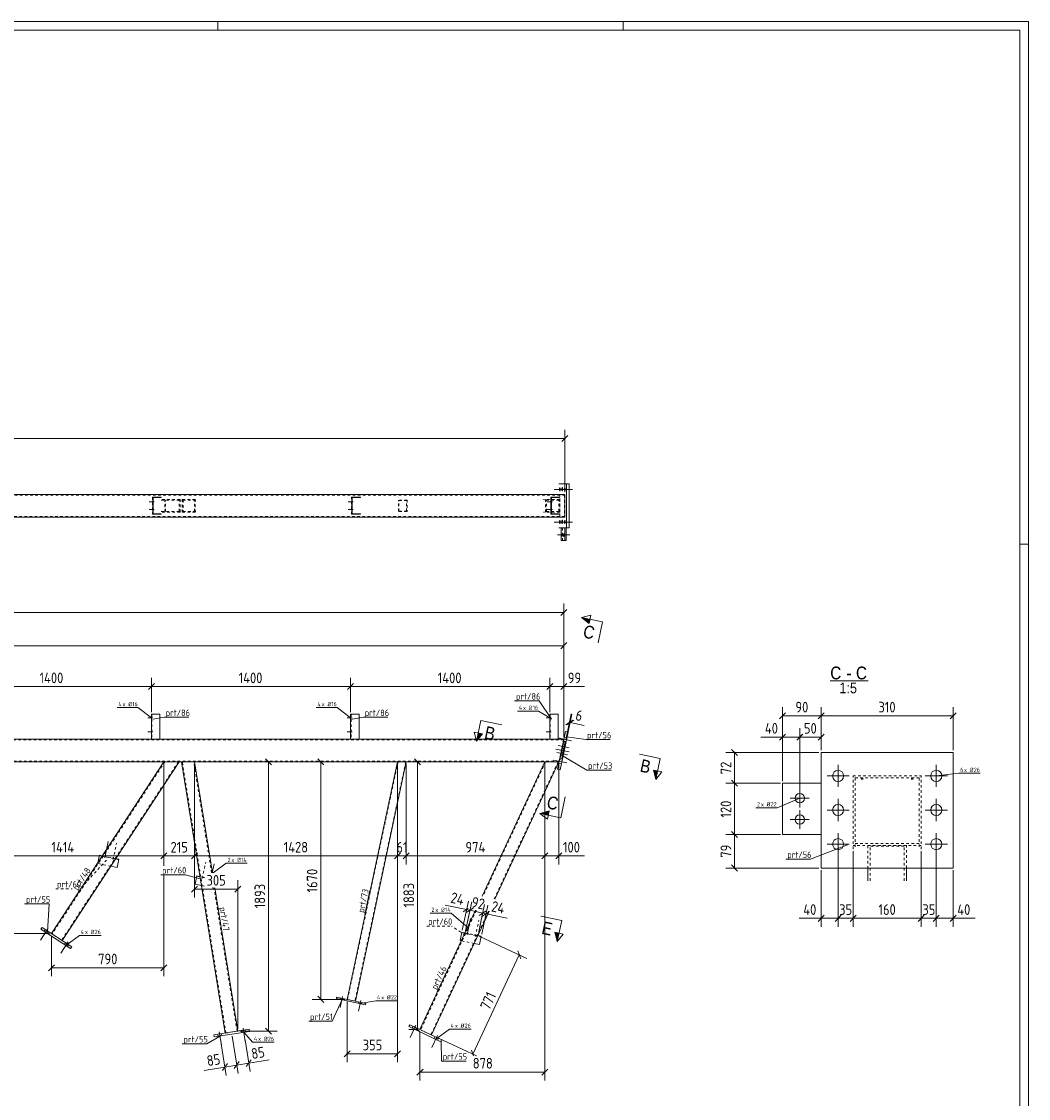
# Model space of a CAD drawing. Header units: millimetres. Extents: x 1 to 1188, y 1 to 840.
# Tile 6 of 6: x 716 to 1188, y 335 to 840. Entities that reach past the tile are written whole.
import ezdxf

# ---------------------------------------------------------------- set-up
doc = ezdxf.new("R2010")
doc.units = ezdxf.units.MM
doc.header["$LTSCALE"] = 0.6
doc.linetypes.add('XKITLINE00', pattern=[0])
doc.linetypes.add('XKITLINE02', pattern=[4, 2, -2])
for name, color, linetype, lineweight in [('Bolt', 7, 'Continuous', 0), ('BoltMark', 3, 'Continuous', 0), ('DrawingSheet', 5, 'Continuous', 0), ('OtherObjectType', 1, 'Continuous', 0), ('Part', 2, 'Continuous', 0), ('PartMark', 3, 'Continuous', 0), ('Section', 6, 'Continuous', 0), ('Z-DIMENSIONS', 1, 'Continuous', 0)]:
    doc.layers.add(name, color=color, linetype=linetype, lineweight=lineweight)
doc.styles.add('ARIAL', font='ARIAL.TTF')
doc.styles.add('ISOCPEUR', font='ISOCPEUR.TTF')

msp = doc.modelspace()

# ---------------------------------------------------------------- hatches: boundary and pattern name
at = {"layer": 'Section'}
for points in [[(982.03, 557.88), (978.53, 560.67), (982.44, 559.83)], [(932.05, 506.14), (929.26, 502.65), (930.09, 506.56)], [(1014.12, 488.7), (1013.29, 484.79), (1012.16, 489.11)], [(962.92, 468.01), (959.01, 468.84), (963.34, 469.97)], [(967.98, 412.68), (967.14, 408.77), (966.02, 413.1)]]:
    msp.add_hatch(color=6, dxfattribs=at).paths.add_polyline_path(points, flags=17)

# ---------------------------------------------------------------- linework, layer by layer
at = {"layer": 'Bolt', "color": 3, "linetype": 'XKITLINE00', "lineweight": 0}
for p, q in [((968.17, 621.21), (968.13, 620.87)), ((968.32, 621.57), (968.17, 621.21)), ((968.35, 621.55), (968.32, 621.57)), ((968.47, 621.21), (968.35, 621.55)), ((968.5, 620.87), (968.47, 621.21)), ((969.33, 621.21), (969.29, 620.87)), ((969.48, 621.57), (969.33, 621.21)), ((969.51, 621.55), (969.48, 621.57)), ((969.63, 621.21), (969.51, 621.55)), ((969.66, 620.87), (969.63, 621.21)), ((970.49, 621.21), (970.45, 620.87)), ((970.64, 621.57), (970.49, 621.21)), ((970.67, 621.55), (970.64, 621.57)), ((970.79, 621.21), (970.67, 621.55)), ((970.82, 620.87), (970.79, 621.21)), ((971.9, 620.7), (965.71, 620.7)), ((973.06, 620.7), (966.87, 620.7)), ((974.22, 620.7), (968.03, 620.7)), ((968.13, 620.87), (968.13, 620.53)), ((968.13, 620.53), (968.17, 620.18)), ((968.17, 620.18), (968.28, 619.85)), ((968.28, 619.85), (968.32, 619.83)), ((968.32, 619.83), (968.47, 620.18)), ((968.47, 620.18), (968.5, 620.53)), ((968.5, 620.53), (968.5, 620.87)), ((969.29, 620.87), (969.29, 620.53)), ((969.29, 620.53), (969.33, 620.18)), ((969.33, 620.18), (969.44, 619.85)), ((969.44, 619.85), (969.48, 619.83)), ((969.48, 619.83), (969.63, 620.18)), ((969.63, 620.18), (969.66, 620.53)), ((969.66, 620.53), (969.66, 620.87)), ((970.45, 620.87), (970.45, 620.53)), ((970.45, 620.53), (970.49, 620.18)), ((970.49, 620.18), (970.6, 619.85)), ((970.6, 619.85), (970.64, 619.83)), ((970.64, 619.83), (970.79, 620.18)), ((970.79, 620.18), (970.82, 620.53)), ((970.82, 620.53), (970.82, 620.87)), ((778.11, 614.86), (775.75, 614.86)), ((778.11, 611.2), (775.75, 611.2)), ((778.18, 614.86), (775.81, 614.86)), ((778.18, 611.2), (775.81, 611.2)), ((777.61, 614.33), (777.41, 614.33)), ((777.62, 615.4), (777.42, 615.4)), ((777.62, 611.73), (777.42, 611.73)), ((777.67, 614.33), (777.47, 614.33)), ((777.69, 615.4), (777.49, 615.4)), ((777.69, 611.73), (777.49, 611.73)), ((871.44, 614.86), (869.08, 614.86)), ((871.44, 611.2), (869.08, 611.2)), ((871.51, 614.86), (869.14, 614.86)), ((871.51, 611.2), (869.14, 611.2)), ((870.94, 614.33), (870.74, 614.33)), ((870.95, 615.4), (870.75, 615.4)), ((870.95, 611.73), (870.75, 611.73)), ((871, 614.33), (870.8, 614.33)), ((871.01, 615.4), (870.81, 615.4)), ((871.01, 611.73), (870.81, 611.73)), ((964.77, 614.86), (962.4, 614.86)), ((964.77, 611.2), (962.4, 611.2)), ((964.84, 614.86), (962.47, 614.86)), ((964.84, 611.2), (962.47, 611.2)), ((964.27, 614.33), (964.07, 614.33)), ((964.28, 615.4), (964.08, 615.4)), ((964.28, 611.73), (964.08, 611.73)), ((964.33, 614.33), (964.13, 614.33)), ((964.34, 615.4), (964.14, 615.4)), ((964.34, 611.73), (964.14, 611.73)), ((777.61, 610.66), (777.41, 610.66)), ((777.67, 610.66), (777.47, 610.66)), ((870.94, 610.66), (870.74, 610.66)), ((871, 610.66), (870.8, 610.66)), ((964.27, 610.66), (964.07, 610.66)), ((964.33, 610.66), (964.13, 610.66)), ((968.17, 605.88), (968.13, 605.53)), ((968.32, 606.23), (968.17, 605.88)), ((968.35, 606.22), (968.32, 606.23)), ((968.47, 605.88), (968.35, 606.22)), ((968.5, 605.53), (968.47, 605.88)), ((969.33, 605.88), (969.29, 605.53)), ((969.48, 606.23), (969.33, 605.88)), ((969.51, 606.22), (969.48, 606.23)), ((969.63, 605.88), (969.51, 606.22)), ((969.66, 605.53), (969.63, 605.88)), ((970.49, 605.88), (970.45, 605.53)), ((970.64, 606.23), (970.49, 605.88)), ((970.67, 606.22), (970.64, 606.23)), ((970.79, 605.88), (970.67, 606.22)), ((970.82, 605.53), (970.79, 605.88)), ((971.9, 605.37), (965.71, 605.37)), ((973.06, 605.37), (966.87, 605.37)), ((974.22, 605.37), (968.03, 605.37)), ((968.13, 605.53), (968.13, 605.2)), ((968.13, 605.2), (968.17, 604.85)), ((968.17, 604.85), (968.28, 604.52)), ((968.28, 604.52), (968.32, 604.5)), ((968.32, 604.5), (968.47, 604.85)), ((968.47, 604.85), (968.5, 605.2)), ((968.5, 605.2), (968.5, 605.53)), ((969.29, 605.53), (969.29, 605.2)), ((969.29, 605.2), (969.33, 604.85)), ((969.33, 604.85), (969.44, 604.52)), ((969.44, 604.52), (969.48, 604.5)), ((969.48, 604.5), (969.63, 604.85)), ((969.63, 604.85), (969.66, 605.2)), ((969.66, 605.2), (969.66, 605.53)), ((970.45, 605.53), (970.45, 605.2)), ((970.45, 605.2), (970.49, 604.85)), ((970.49, 604.85), (970.6, 604.52)), ((970.6, 604.52), (970.64, 604.5)), ((970.64, 604.5), (970.79, 604.85)), ((970.79, 604.85), (970.82, 605.2)), ((970.82, 605.2), (970.82, 605.53)), ((972.33, 599.37), (967.28, 599.37)), ((973.05, 599.37), (968.01, 599.37)), ((969.3, 599.74), (969.27, 599.4)), ((969.27, 599.4), (969.29, 599.05)), ((969.29, 599.05), (969.36, 598.7)), ((969.43, 600.1), (969.3, 599.74)), ((969.36, 598.7), (969.43, 598.63)), ((969.5, 600.03), (969.43, 600.1)), ((969.43, 598.63), (969.57, 598.99)), ((969.58, 599.68), (969.5, 600.03)), ((969.57, 598.99), (969.59, 599.33)), ((969.59, 599.33), (969.58, 599.68)), ((970.02, 599.74), (970, 599.4)), ((970, 599.4), (970.01, 599.05)), ((970.01, 599.05), (970.09, 598.7)), ((970.16, 600.1), (970.02, 599.74)), ((970.09, 598.7), (970.16, 598.63)), ((970.23, 600.03), (970.16, 600.1)), ((970.16, 598.63), (970.29, 598.99)), ((970.3, 599.68), (970.23, 600.03)), ((970.29, 598.99), (970.32, 599.33)), ((970.32, 599.33), (970.3, 599.68)), ((777.59, 513.68), (775.23, 513.68)), ((777.59, 513.68), (775.23, 513.68)), ((777.09, 514.22), (776.89, 514.22)), ((777.09, 514.22), (776.89, 514.22)), ((777.09, 513.15), (776.89, 513.15)), ((777.09, 513.15), (776.89, 513.15)), ((870.93, 513.68), (868.56, 513.68)), ((870.93, 513.68), (868.56, 513.68)), ((870.43, 514.22), (870.23, 514.22)), ((870.43, 514.22), (870.23, 514.22)), ((870.43, 513.15), (870.23, 513.15)), ((870.43, 513.15), (870.23, 513.15)), ((964.26, 513.68), (961.9, 513.68)), ((964.26, 513.68), (961.9, 513.68)), ((963.76, 514.22), (963.56, 514.22)), ((963.76, 514.22), (963.56, 514.22)), ((963.76, 513.15), (963.56, 513.15)), ((963.76, 513.15), (963.56, 513.15)), ((777.59, 507.02), (775.23, 507.02)), ((777.59, 507.02), (775.23, 507.02)), ((777.09, 507.55), (776.89, 507.55)), ((777.09, 507.55), (776.89, 507.55)), ((777.09, 506.48), (776.89, 506.48)), ((777.09, 506.48), (776.89, 506.48)), ((870.93, 507.02), (868.56, 507.02)), ((870.93, 507.02), (868.56, 507.02)), ((870.43, 507.55), (870.23, 507.55)), ((870.43, 507.55), (870.23, 507.55)), ((870.43, 506.48), (870.23, 506.48)), ((870.43, 506.48), (870.23, 506.48)), ((964.26, 507.02), (961.9, 507.02)), ((964.26, 507.02), (961.9, 507.02)), ((963.76, 507.55), (963.56, 507.55)), ((963.76, 507.55), (963.56, 507.55)), ((963.76, 506.48), (963.56, 506.48)), ((963.76, 506.48), (963.56, 506.48)), ((973.75, 502.91), (967.55, 504.22)), ((973.75, 502.91), (967.55, 504.22)), ((972.62, 499.58), (967.56, 500.66)), ((970.52, 500.78), (969.87, 500.92)), ((971.29, 502.54), (969.98, 502.82)), ((971.29, 502.54), (969.98, 502.82)), ((971.65, 504.24), (970.34, 504.52)), ((971.65, 504.24), (970.34, 504.52)), ((972.64, 497.69), (966.44, 499.01)), ((972.64, 497.69), (966.44, 499.01)), ((971.92, 496.32), (966.87, 497.4)), ((970.18, 497.33), (968.87, 497.6)), ((970.18, 497.33), (968.87, 497.6)), ((969.52, 496.08), (968.87, 496.22)), ((969.83, 497.52), (969.18, 497.66)), ((970.54, 499.02), (969.23, 499.3)), ((970.54, 499.02), (969.23, 499.3)), ((970.22, 499.35), (969.56, 499.48)), ((971.53, 492.47), (965.34, 493.79)), ((971.53, 492.47), (965.34, 493.79)), ((969.07, 492.11), (967.76, 492.39)), ((969.07, 492.11), (967.76, 492.39)), ((969.43, 493.81), (968.12, 494.08)), ((969.43, 493.81), (968.12, 494.08)), ((1098.77, 481.2), (1098.77, 491.6)), ((1144.77, 481.2), (1144.77, 491.6)), ((1103.97, 486.4), (1093.57, 486.4)), ((1149.97, 486.4), (1139.57, 486.4)), ((1080.77, 471.55), (1080.77, 480.35)), ((1076.37, 475.95), (1085.17, 475.95)), ((1098.77, 465.2), (1098.77, 475.6)), ((1144.77, 465.2), (1144.77, 475.6)), ((1080.77, 461.55), (1080.77, 470.35)), ((1103.97, 470.4), (1093.57, 470.4)), ((1149.97, 470.4), (1139.57, 470.4)), ((1076.37, 465.95), (1085.17, 465.95)), ((1098.77, 449.2), (1098.77, 459.6)), ((1144.77, 449.2), (1144.77, 459.6)), ((755, 448.03), (756.63, 455.69)), ((1103.97, 454.4), (1093.57, 454.4)), ((1149.97, 454.4), (1139.57, 454.4)), ((754.65, 448.62), (754.69, 448.81)), ((755.56, 448.42), (755.6, 448.62)), ((805.35, 440.97), (806.24, 445.15)), ((924.83, 411.93), (926.46, 419.6)), ((728.39, 414.78), (724.92, 409.48)), ((728.39, 414.78), (724.92, 409.48)), ((727.11, 414.42), (726.57, 413.59)), ((727.11, 414.42), (726.57, 413.59)), ((728.56, 413.47), (728.02, 412.64)), ((728.56, 413.47), (728.02, 412.64)), ((924.47, 412.52), (924.52, 412.72)), ((925.39, 412.33), (925.43, 412.52)), ((737.87, 408.58), (734.4, 403.28)), ((737.87, 408.58), (734.4, 403.28)), ((736.6, 408.22), (736.05, 407.38)), ((736.6, 408.22), (736.05, 407.38)), ((738.05, 407.27), (737.5, 406.43)), ((738.05, 407.27), (737.5, 406.43)), ((866.48, 382.97), (865.4, 377.91)), ((866.48, 382.97), (865.4, 377.91)), ((865.59, 382.3), (865.45, 381.65)), ((865.59, 382.3), (865.45, 381.65)), ((867.02, 382), (866.88, 381.35)), ((867.02, 382), (866.88, 381.35)), ((874.96, 381.16), (873.88, 376.11)), ((874.96, 381.16), (873.88, 376.11)), ((874.07, 380.5), (873.93, 379.85)), ((874.07, 380.5), (873.93, 379.85)), ((875.5, 380.2), (875.36, 379.54)), ((875.5, 380.2), (875.36, 379.54)), ((900.77, 369.55), (898.09, 363.81)), ((900.77, 369.55), (898.09, 363.81)), ((899.56, 369.01), (899.14, 368.1)), ((899.56, 369.01), (899.14, 368.1)), ((807.95, 365.29), (808.11, 364.3)), ((807.95, 365.29), (808.11, 364.3)), ((808.65, 366.41), (809.66, 360.16)), ((808.65, 366.41), (809.66, 360.16)), ((809.67, 365.57), (809.82, 364.58)), ((809.67, 365.57), (809.82, 364.58)), ((819.14, 367.09), (819.3, 366.1)), ((819.14, 367.09), (819.3, 366.1)), ((819.84, 368.22), (820.85, 361.96)), ((819.84, 368.22), (820.85, 361.96)), ((820.85, 367.37), (821.01, 366.38)), ((820.85, 367.37), (821.01, 366.38)), ((901.13, 368.27), (900.71, 367.37)), ((901.13, 368.27), (900.71, 367.37)), ((911.04, 364.76), (908.36, 359.02)), ((911.04, 364.76), (908.36, 359.02)), ((909.83, 364.22), (909.41, 363.31)), ((909.83, 364.22), (909.41, 363.31)), ((911.4, 363.49), (910.98, 362.58)), ((911.4, 363.49), (910.98, 362.58))]:
    msp.add_line(p, q, dxfattribs=at)
at = {"layer": 'Bolt', "color": 3, "linetype": 'XKITLINE02', "lineweight": 0}
for p, q in [((758.92, 447.2), (760.54, 454.86)), ((758.56, 447.79), (758.6, 447.98)), ((759.48, 447.59), (759.52, 447.79)), ((800.69, 438.32), (802.32, 445.98)), ((800.34, 438.9), (800.38, 439.1)), ((801.25, 438.71), (801.3, 438.91)), ((928.74, 411.1), (930.37, 418.77)), ((928.39, 411.69), (928.43, 411.88)), ((929.3, 411.49), (929.34, 411.69))]:
    msp.add_line(p, q, dxfattribs=at)
at = {"layer": 'Bolt', "color": 3, "linetype": 'XKITLINE00', "lineweight": 0}
for centre, radius in [((1098.77, 486.4), 2.6), ((1144.77, 486.4), 2.6), ((1080.77, 475.95), 2.2), ((1098.77, 470.4), 2.6), ((1144.77, 470.4), 2.6), ((1080.77, 465.95), 2.2), ((1098.77, 454.4), 2.6), ((1144.77, 454.4), 2.6)]:
    msp.add_circle(centre, radius, dxfattribs=at)
at = {"layer": 'BoltMark', "color": 4, "linetype": 'XKITLINE00', "lineweight": 0}
for p, q in [((760.77, 518.45), (770.56, 518.45)), ((776.93, 513.68), (770.56, 518.45)), ((854.11, 518.45), (863.9, 518.45)), ((870.26, 513.68), (863.9, 518.45)), ((948.49, 516.77), (958.28, 516.77)), ((963.6, 513.68), (958.28, 516.77)), ((1144.77, 486.4), (1155.39, 487.65)), ((1155.39, 487.65), (1165.35, 487.65)), ((1080.77, 475.95), (1070.14, 471.5)), ((1060.18, 471.5), (1070.14, 471.5)), ((805.87, 440.97), (811.96, 445.42)), ((811.96, 445.42), (821.75, 445.42)), ((907.56, 422.07), (917.35, 422.07)), ((925.4, 415.15), (917.35, 422.07)), ((736.78, 406.91), (743.14, 411.67)), ((743.14, 411.67), (753.27, 411.67)), ((874.64, 379.7), (882.01, 381)), ((882.01, 381), (892.14, 381)), ((820.16, 366.24), (824.33, 361.55)), ((910.2, 362.94), (916.56, 367.71)), ((916.56, 367.71), (926.69, 367.71)), ((824.33, 361.55), (834.46, 361.55))]:
    msp.add_line(p, q, dxfattribs=at)
at = {"layer": 'DrawingSheet', "color": 2, "linetype": 'XKITLINE00', "lineweight": 0}
for p, q in [((1188, 840), (1, 840)), ((808, 836), (808, 840)), ((998, 836), (998, 840)), ((1188, 1), (1188, 840)), ((1188, 595), (1184, 595))]:
    msp.add_line(p, q, dxfattribs=at)
at = {"layer": 'DrawingSheet', "color": 3, "linetype": 'XKITLINE00', "lineweight": 0}
for p, q in [((1184, 836), (5, 836)), ((1184, 5), (1184, 836))]:
    msp.add_line(p, q, dxfattribs=at)
at = {"layer": 'OtherObjectType', "color": 6, "linetype": 'XKITLINE00', "lineweight": 0}
msp.add_line((1095.1, 530.89), (1112.92, 530.89), dxfattribs=at)
at = {"layer": 'Part', "color": 2, "linetype": 'XKITLINE00', "lineweight": 0}
for p, q in [((972.74, 623.36), (967.83, 623.36)), ((971.44, 602.7), (971.44, 623.36)), ((972.74, 623.36), (972.74, 602.7)), ((970.64, 618.36), (189.75, 618.36)), ((777.38, 617.03), (781.5, 617.03)), ((777.5, 609.03), (777.5, 617.03)), ((781.5, 616.83), (777.7, 616.83)), ((777.7, 609.23), (777.7, 616.83)), ((781.5, 616.83), (781.5, 617.03)), ((870.71, 617.03), (874.83, 617.03)), ((870.83, 609.03), (870.83, 617.03)), ((874.83, 616.83), (871.03, 616.83)), ((871.03, 616.83), (871.03, 609.23)), ((874.83, 617.03), (874.83, 616.83)), ((964.04, 617.03), (968.15, 617.03)), ((964.15, 609.03), (964.15, 617.03)), ((968.15, 616.83), (964.35, 616.83)), ((964.35, 616.83), (964.35, 609.23)), ((968.15, 617.03), (968.15, 616.83)), ((970.64, 607.7), (970.64, 618.36)), ((189.75, 607.7), (970.64, 607.7)), ((781.5, 609.03), (777.38, 609.03)), ((781.5, 609.23), (777.7, 609.23)), ((781.5, 609.03), (781.5, 609.23)), ((874.83, 609.03), (870.71, 609.03)), ((874.83, 609.23), (871.03, 609.23)), ((874.83, 609.03), (874.83, 609.23)), ((968.15, 609.03), (964.04, 609.03)), ((968.15, 609.23), (964.35, 609.23)), ((968.15, 609.03), (968.15, 609.23)), ((972.74, 602.7), (967.83, 602.7)), ((968.92, 602.7), (968.92, 596.7)), ((970.67, 596.7), (970.67, 602.7)), ((971.32, 596.7), (971.32, 602.7)), ((968.92, 596.7), (971.32, 596.7)), ((776.89, 515.35), (776.89, 503.69)), ((780.89, 515.35), (776.89, 515.35)), ((780.89, 503.69), (780.89, 515.35)), ((870.23, 515.35), (870.23, 503.69)), ((874.23, 515.35), (870.23, 515.35)), ((874.23, 503.69), (874.23, 515.35)), ((963.56, 515.35), (963.56, 503.69)), ((967.56, 515.35), (963.56, 515.35)), ((967.56, 503.69), (967.56, 515.35)), ((970.92, 507.25), (967.17, 489.59)), ((968.47, 489.31), (972.23, 506.98)), ((972.23, 506.98), (970.92, 507.25)), ((189.2, 503.69), (970.17, 503.69)), ((970.2, 502.48), (968.54, 494.66)), ((969.19, 494.52), (970.85, 502.35)), ((970.85, 502.35), (970.2, 502.48)), ((1090.76, 443.22), (1090.76, 497.4)), ((1090.76, 497.4), (1152.76, 497.4)), ((1152.76, 497.4), (1152.76, 443.22)), ((967.9, 493.02), (189.2, 493.02)), ((782.76, 493.02), (730.07, 412.49)), ((735.09, 409.2), (789.93, 493.02)), ((790.98, 493.02), (811.44, 365.85)), ((805.43, 440.97), (797.06, 493.02)), ((892.26, 493.02), (868.59, 381.67)), ((872.5, 380.83), (896.35, 493.02)), ((961.28, 493.02), (931.88, 429.96)), ((937.9, 428.68), (967.9, 493.02)), ((968.54, 494.66), (969.19, 494.52)), ((967.17, 489.59), (968.47, 489.31)), ((1090.77, 482.95), (1072.77, 482.95)), ((1072.77, 482.95), (1072.77, 458.95)), ((1072.77, 458.95), (1090.77, 458.95)), ((752.54, 449.27), (751.77, 445.66)), ((753.94, 448.97), (752.54, 449.27)), ((761.67, 447.33), (760.23, 447.63)), ((761.67, 447.33), (760.84, 443.42)), ((760.84, 443.42), (757.89, 444.04)), ((798.23, 439.56), (797.4, 435.65)), ((798.23, 439.56), (799.63, 439.26)), ((1152.76, 443.22), (1090.76, 443.22)), ((1112.76, 437.25), (1112.76, 443.22)), ((1130.76, 437.25), (1130.76, 443.22)), ((800.31, 435.03), (797.4, 435.65)), ((817.37, 366.8), (806.56, 433.97)), ((806.59, 433.97), (806.57, 433.9)), ((928.84, 423.45), (902.76, 367.51)), ((908.2, 364.98), (934.86, 422.17)), ((725.06, 414.57), (725.61, 415.41)), ((739.01, 405.45), (725.06, 414.57)), ((725.61, 415.41), (739.55, 406.28)), ((922.36, 413.17), (921.53, 409.26)), ((922.16, 409.13), (921.53, 409.26)), ((923.9, 412.85), (922.36, 413.17)), ((931.49, 411.23), (929.92, 411.57)), ((931.49, 411.23), (930.66, 407.32)), ((739.55, 406.28), (739.01, 405.45)), ((930.66, 407.32), (928.19, 407.85)), ((863.7, 382.71), (863.56, 382.05)), ((863.56, 382.05), (877.25, 379.14)), ((863.7, 382.71), (877.39, 379.79)), ((877.25, 379.14), (877.39, 379.79)), ((897.51, 368.86), (897.93, 369.77)), ((912.61, 361.82), (897.51, 368.86)), ((897.93, 369.77), (913.03, 362.72)), ((806.18, 365), (822.63, 367.65)), ((806.34, 364.02), (806.18, 365)), ((822.79, 366.66), (806.34, 364.02)), ((822.63, 367.65), (822.79, 366.66)), ((913.03, 362.72), (912.61, 361.82))]:
    msp.add_line(p, q, dxfattribs=at)
at = {"layer": 'Part', "color": 7, "linetype": 'XKITLINE02', "lineweight": 0}
for p, q in [((189.62, 618.03), (970.57, 618.03)), ((777.38, 617.03), (777.38, 609.03)), ((777.38, 617.03), (777.38, 617.03)), ((777.58, 609.23), (777.58, 616.83)), ((777.7, 616.83), (777.58, 616.83)), ((790.31, 616.03), (780.59, 616.03)), ((781.38, 616.83), (781.38, 617.03)), ((783.14, 610.03), (783.14, 616.03)), ((790.31, 616.03), (790.31, 610.03)), ((791.36, 610.03), (791.36, 616.03)), ((791.36, 616.03), (797.99, 616.03)), ((797.44, 610.03), (797.44, 616.03)), ((870.71, 609.03), (870.71, 617.03)), ((870.71, 617.03), (870.71, 617.03)), ((870.91, 609.23), (870.91, 616.83)), ((870.91, 616.83), (871.03, 616.83)), ((874.71, 616.83), (874.71, 617.03)), ((968.27, 616.03), (960.67, 616.03)), ((961.65, 610.03), (961.65, 616.03)), ((964.04, 609.03), (964.04, 617.03)), ((964.04, 617.03), (964.04, 617.03)), ((964.24, 609.23), (964.24, 616.83)), ((964.24, 616.83), (964.35, 616.83)), ((968.04, 616.83), (968.04, 617.03)), ((968.27, 607.7), (968.27, 618.36)), ((968.27, 616.03), (968.27, 610.03)), ((968.34, 608.03), (968.34, 618.03)), ((970.57, 618.03), (970.57, 608.03)), ((789.91, 615.7), (780.99, 615.7)), ((783.53, 610.36), (783.53, 615.7)), ((789.91, 610.36), (789.91, 615.7)), ((797.65, 615.7), (791.7, 615.7)), ((791.7, 615.7), (791.7, 610.36)), ((797.1, 610.36), (797.1, 615.7)), ((896.72, 615.7), (892.02, 615.7)), ((896.52, 615.5), (892.23, 615.5)), ((892.63, 610.36), (892.63, 615.7)), ((892.83, 610.56), (892.83, 615.5)), ((896.52, 610.56), (896.52, 615.5)), ((896.72, 615.7), (896.72, 610.36)), ((967.9, 615.7), (961.04, 615.7)), ((962.02, 610.36), (962.02, 615.7)), ((967.9, 610.36), (967.9, 615.7)), ((970.57, 608.03), (189.62, 608.03)), ((777.38, 609.03), (777.38, 609.03)), ((777.58, 609.23), (777.7, 609.23)), ((790.31, 610.03), (780.59, 610.03)), ((789.91, 610.36), (780.99, 610.36)), ((781.38, 609.03), (781.38, 609.23)), ((791.36, 610.03), (797.99, 610.03)), ((791.7, 610.36), (797.65, 610.36)), ((870.71, 609.03), (870.71, 609.03)), ((871.03, 609.23), (870.91, 609.23)), ((874.71, 609.03), (874.71, 609.23)), ((896.72, 610.36), (892.02, 610.36)), ((896.52, 610.56), (892.23, 610.56)), ((968.27, 610.03), (960.67, 610.03)), ((967.9, 610.36), (961.04, 610.36)), ((964.04, 609.03), (964.04, 609.03)), ((964.35, 609.23), (964.24, 609.23)), ((968.04, 609.03), (968.04, 609.23)), ((971.32, 602.7), (968.92, 602.7)), ((969.58, 596.7), (969.58, 602.7)), ((777.09, 515.35), (777.09, 503.68)), ((870.43, 515.35), (870.43, 503.68)), ((963.76, 515.35), (963.76, 503.68)), ((970.09, 503.35), (189.2, 503.35)), ((776.89, 503.68), (776.89, 503.69)), ((780.89, 503.68), (776.89, 503.68)), ((780.89, 503.69), (780.89, 503.68)), ((870.23, 503.68), (870.23, 503.69)), ((874.23, 503.68), (870.23, 503.68)), ((874.23, 503.69), (874.23, 503.68)), ((963.56, 503.68), (963.56, 503.69)), ((967.56, 503.68), (963.56, 503.68)), ((967.56, 503.69), (967.56, 503.68)), ((970.17, 503.69), (967.9, 493.02)), ((967.97, 493.35), (189.2, 493.35)), ((783.15, 493.02), (730.35, 412.31)), ((789.53, 493.02), (734.81, 409.39)), ((789.93, 493.02), (782.76, 493.02)), ((797.06, 493.02), (790.98, 493.02)), ((811.77, 365.9), (791.32, 493.02)), ((805.1, 440.97), (796.72, 493.02)), ((892.46, 493.02), (868.78, 381.62)), ((896.14, 493.02), (872.3, 380.88)), ((896.35, 493.02), (892.26, 493.02)), ((961.64, 493.02), (932.21, 429.89)), ((967.53, 493.02), (937.57, 428.75)), ((967.9, 493.02), (961.28, 493.02)), ((1105.76, 452.09), (1105.76, 486.46)), ((1105.76, 486.46), (1137.76, 486.46)), ((1106.76, 453.11), (1106.76, 485.43)), ((1136.76, 485.43), (1106.76, 485.43)), ((1109.76, 484.82), (1109.76, 485.43)), ((1110.36, 484.82), (1109.76, 484.82)), ((1109.76, 484.82), (1109.76, 484.79)), ((1110.36, 485.43), (1110.36, 484.79)), ((1133.16, 484.82), (1133.16, 485.43)), ((1133.76, 484.82), (1133.16, 484.82)), ((1133.16, 484.82), (1133.16, 484.79)), ((1133.76, 485.43), (1133.76, 484.79)), ((1136.76, 453.11), (1136.76, 485.43)), ((1137.76, 452.09), (1137.76, 486.46)), ((1090.77, 458.95), (1090.77, 482.95)), ((1106.76, 454.76), (1136.76, 454.76)), ((1137.76, 453.74), (1105.76, 453.74)), ((1130.76, 453.74), (1112.76, 453.74)), ((1112.76, 453.74), (1112.76, 443.22)), ((1113.76, 437.25), (1113.76, 453.51)), ((1129.76, 453.51), (1113.76, 453.51)), ((1129.76, 437.25), (1129.76, 453.51)), ((1130.76, 443.22), (1130.76, 453.74)), ((751.77, 445.66), (751.71, 445.36)), ((757.89, 444.04), (751.71, 445.36)), ((761.63, 447.13), (752.5, 449.07)), ((760.23, 447.63), (753.94, 448.97)), ((801.7, 438.62), (798.19, 439.36)), ((801.7, 438.82), (799.63, 439.26)), ((801.7, 434.73), (800.31, 435.03)), ((806.53, 433.7), (805.27, 433.97)), ((817.04, 366.75), (806.22, 433.97)), ((806.57, 433.9), (806.53, 433.7)), ((929.18, 423.38), (903.07, 367.37)), ((934.89, 423.02), (907.9, 365.12)), ((730.07, 412.49), (735.09, 409.2)), ((928.19, 407.85), (922.16, 409.13)), ((931.45, 411.04), (922.32, 412.98)), ((929.92, 411.57), (923.9, 412.85)), ((868.59, 381.67), (872.5, 380.83)), ((811.44, 365.85), (817.37, 366.8)), ((902.76, 367.51), (908.2, 364.98))]:
    msp.add_line(p, q, dxfattribs=at)
at = {"layer": 'Part', "color": 11, "linetype": 'XKITLINE00', "lineweight": 0}
for p, q in [((777.5, 616.01), (777.7, 616.21)), ((778.32, 616.83), (778.52, 617.03)), ((781.01, 616.83), (781.21, 617.03)), ((777.5, 613.31), (777.7, 613.51)), ((777.5, 611.97), (777.7, 612.17)), ((777.5, 609.27), (777.7, 609.47)), ((778.6, 609.03), (778.8, 609.23)), ((781.3, 609.03), (781.5, 609.23)), ((781.5, 609.23), (781.5, 609.23))]:
    msp.add_line(p, q, dxfattribs=at)
at = {"layer": 'PartMark', "color": 7, "linetype": 'XKITLINE00', "lineweight": 0}
for p, q in [((947.13, 521.55), (958.65, 521.55)), ((964.38, 513), (958.65, 521.55)), ((777.71, 513), (782.91, 513.9)), ((782.91, 513.9), (794.42, 513.9)), ((871.05, 513), (876.24, 513.9)), ((876.24, 513.9), (887.76, 513.9)), ((971.48, 504.67), (980.47, 503.39)), ((980.47, 503.39), (991.99, 503.39)), ((969.03, 496.18), (980.98, 489.08)), ((980.98, 489.08), (992.49, 489.08)), ((1103.22, 454.12), (1085.83, 447.36)), ((1074.32, 447.36), (1085.83, 447.36)), ((742.49, 431.65), (748.93, 441.5)), ((781.32, 440.06), (792.84, 440.06)), ((799.76, 438.16), (792.84, 440.06)), ((876.92, 421.36), (879.32, 432.62)), ((717.43, 426.4), (728.95, 426.4)), ((728.15, 413.28), (728.95, 426.4)), ((808.08, 425.16), (809.95, 413.54)), ((910.88, 385.16), (915.85, 395.83)), ((866.39, 381.96), (861.62, 371.38)), ((850.62, 371.38), (861.62, 371.38)), ((809.58, 364.78), (802.82, 360.86)), ((791.3, 360.86), (802.82, 360.86)), ((912.67, 362.34), (912.84, 352.73)), ((912.84, 352.73), (924.36, 352.73))]:
    msp.add_line(p, q, dxfattribs=at)
at = {"layer": 'PartMark', "color": 7, "linetype": 'XKITLINE02', "lineweight": 0}
for p, q in [((755.79, 446.97), (744.12, 434.15)), ((732.02, 433.5), (739.66, 433.5)), ((906.02, 416.04), (917.53, 416.04)), ((923.9, 411.78), (917.53, 416.04))]:
    msp.add_line(p, q, dxfattribs=at)
at = {"layer": 'Section', "color": 6, "linetype": 'XKITLINE00', "lineweight": 0}
for p, q in [((978.53, 560.67), (982.86, 561.79)), ((978.53, 560.67), (982.03, 557.88)), ((988.31, 558.59), (978.53, 560.67)), ((982.03, 557.88), (982.86, 561.79)), ((988.31, 558.59), (986.23, 548.81)), ((931.34, 512.43), (929.26, 502.65)), ((931.34, 512.43), (941.12, 510.35)), ((929.26, 502.65), (928.14, 506.97)), ((932.05, 506.14), (928.14, 506.97)), ((929.26, 502.65), (932.05, 506.14)), ((1015.37, 494.57), (1005.59, 496.65)), ((1015.37, 494.57), (1013.29, 484.79)), ((1012.16, 489.11), (1016.08, 488.28)), ((1013.29, 484.79), (1012.16, 489.11)), ((1016.08, 488.28), (1013.29, 484.79)), ((968.79, 466.76), (970.87, 476.54)), ((959.01, 468.84), (963.34, 469.97)), ((963.34, 469.97), (962.51, 466.05)), ((962.51, 466.05), (959.01, 468.84)), ((968.79, 466.76), (959.01, 468.84)), ((969.22, 418.55), (959.44, 420.63)), ((969.22, 418.55), (967.14, 408.77)), ((966.02, 413.1), (969.93, 412.26)), ((967.14, 408.77), (966.02, 413.1)), ((969.93, 412.26), (967.14, 408.77))]:
    msp.add_line(p, q, dxfattribs=at)
at = {"layer": 'Z-DIMENSIONS', "color": 7, "linetype": 'XKITLINE00', "lineweight": 0}
for p, q in [((970.64, 619.36), (970.64, 648.64)), ((188.42, 644.54), (970.64, 644.54)), ((972.06, 645.95), (969.23, 643.12)), ((970.18, 504.76), (970.18, 567.14)), ((187.87, 563.04), (970.18, 563.04)), ((971.59, 564.45), (968.77, 561.62)), ((970.17, 504.69), (970.17, 551.54)), ((189.2, 547.44), (970.17, 547.44)), ((971.58, 548.86), (968.75, 546.03)), ((776.89, 516.35), (776.89, 532.35)), ((776.89, 516.35), (776.89, 532.35)), ((870.23, 516.35), (870.23, 532.35)), ((870.23, 516.35), (870.23, 532.35)), ((963.56, 516.35), (963.56, 532.35)), ((963.56, 516.35), (963.56, 532.35)), ((970.17, 504.69), (970.17, 532.35)), ((683.56, 528.25), (776.89, 528.25)), ((778.31, 529.67), (775.48, 526.84)), ((778.31, 529.67), (775.48, 526.84)), ((776.89, 528.25), (870.23, 528.25)), ((871.64, 529.67), (868.81, 526.84)), ((871.64, 529.67), (868.81, 526.84)), ((870.23, 528.25), (963.56, 528.25)), ((964.98, 529.67), (962.15, 526.84)), ((964.98, 529.67), (962.15, 526.84)), ((963.56, 528.25), (970.17, 528.25)), ((971.58, 529.67), (968.75, 526.84)), ((970.17, 528.25), (979.93, 528.25)), ((970.17, 528.25), (979.93, 528.25)), ((971.06, 503.32), (973.65, 515.49)), ((971.43, 503.24), (974.02, 515.41)), ((1074.18, 515.95), (1071.35, 513.12)), ((1072.77, 483.95), (1072.77, 518.64)), ((1092.18, 515.95), (1089.35, 513.12)), ((1092.18, 515.95), (1089.35, 513.12)), ((1090.76, 498.4), (1090.76, 518.64)), ((1090.76, 498.4), (1090.76, 518.64)), ((1154.18, 515.95), (1151.35, 513.12)), ((1152.76, 498.4), (1152.76, 518.64)), ((974.47, 512.57), (971.12, 510.39)), ((974.85, 512.49), (971.49, 510.32)), ((972.8, 511.48), (973.17, 511.4)), ((973.17, 511.4), (979.78, 510)), ((973.17, 511.4), (979.78, 510)), ((1072.77, 514.54), (1090.76, 514.54)), ((1090.76, 514.54), (1152.76, 514.54)), ((1074.18, 506.02), (1071.35, 503.19)), ((1072.77, 483.95), (1072.77, 508.7)), ((1082.18, 506.02), (1079.35, 503.19)), ((1081.76, 505.59), (1079.35, 503.19)), ((1080.77, 476.95), (1080.77, 508.7)), ((1080.77, 476.95), (1080.77, 508.7)), ((1092.18, 506.02), (1089.35, 503.19)), ((1090.76, 498.4), (1090.76, 508.7)), ((1072.77, 504.6), (1062.57, 504.6)), ((1072.77, 504.6), (1062.57, 504.6)), ((1072.77, 504.6), (1080.77, 504.6)), ((1080.77, 504.6), (1090.76, 504.6)), ((1089.76, 497.4), (1046.17, 497.4)), ((1048.85, 498.82), (1051.68, 495.99)), ((1050.27, 482.95), (1050.27, 497.4)), ((923.67, 493.02), (209.52, 493.02)), ((245.69, 493.02), (905.61, 493.02)), ((313.56, 493.02), (860.32, 493.02)), ((343.03, 493.02), (835.8, 493.02)), ((850.27, 493.02), (345.55, 493.02)), ((782.76, 492.02), (782.76, 444.88)), ((782.76, 492.02), (782.76, 444.26)), ((782.76, 492.02), (782.76, 444.88)), ((797.06, 492.02), (797.06, 444.88)), ((797.06, 492.02), (797.06, 429.37)), ((797.06, 492.02), (797.06, 444.88)), ((830.39, 494.43), (833.21, 491.61)), ((831.8, 366.8), (831.8, 493.02)), ((854.91, 494.43), (857.73, 491.61)), ((856.32, 381.67), (856.32, 493.02)), ((892.26, 492.02), (892.26, 456.48)), ((892.26, 492.02), (892.26, 456.48)), ((892.26, 492.02), (892.26, 444.88)), ((896.35, 492.02), (896.35, 456.48)), ((896.35, 492.02), (896.35, 444.88)), ((900.2, 494.43), (903.03, 491.61)), ((901.61, 367.51), (901.61, 493.02)), ((961.28, 492.02), (961.28, 343.6)), ((961.28, 492.02), (961.28, 444.88)), ((961.28, 492.02), (961.28, 444.88)), ((967.91, 492.09), (967.91, 444.88)), ((1071.77, 482.95), (1046.17, 482.95)), ((1071.77, 482.95), (1046.17, 482.95)), ((1048.85, 484.36), (1051.68, 481.54)), ((1048.85, 484.36), (1051.68, 481.54)), ((1050.27, 458.95), (1050.27, 482.95)), ((1048.85, 460.36), (1051.68, 457.54)), ((1048.85, 460.36), (1051.68, 457.54)), ((1071.77, 458.95), (1046.17, 458.95)), ((1071.77, 458.95), (1046.17, 458.95)), ((1050.27, 443.22), (1050.27, 458.95)), ((784.17, 450.29), (781.34, 447.46)), ((784.17, 450.29), (781.34, 447.46)), ((798.47, 450.29), (795.65, 447.46)), ((798.47, 450.29), (795.65, 447.46)), ((893.67, 450.29), (890.84, 447.46)), ((892.86, 449.48), (890.84, 447.46)), ((892.26, 449.48), (892.26, 444.88)), ((892.26, 449.48), (892.26, 352.19)), ((897.76, 450.29), (894.93, 447.46)), ((896.95, 449.48), (894.93, 447.46)), ((896.35, 449.48), (896.35, 444.88)), ((962.69, 450.29), (959.86, 447.46)), ((962.69, 450.29), (959.86, 447.46)), ((969.33, 450.29), (966.5, 447.46)), ((1098.77, 453.4), (1098.77, 427.24)), ((1098.77, 453.4), (1098.77, 415.64)), ((1105.76, 451.09), (1105.76, 415.64)), ((1105.76, 451.09), (1105.76, 427.24)), ((1137.76, 451.09), (1137.76, 427.24)), ((1137.76, 451.09), (1137.76, 415.64)), ((1144.77, 453.4), (1144.77, 415.64)), ((1144.77, 453.4), (1144.77, 427.24)), ((688.47, 448.88), (782.76, 448.88)), ((782.76, 448.88), (797.06, 448.88)), ((797.06, 448.88), (892.26, 448.88)), ((892.26, 448.88), (896.35, 448.88)), ((896.35, 448.88), (961.28, 448.88)), ((961.28, 448.88), (967.91, 448.88)), ((967.91, 448.88), (979.83, 448.88)), ((967.91, 448.88), (979.83, 448.88)), ((1048.85, 444.64), (1051.68, 441.81)), ((782.76, 440.06), (782.76, 392.49)), ((1089.76, 443.22), (1046.17, 443.22)), ((1090.76, 442.22), (1090.76, 415.64)), ((1152.76, 442.22), (1152.76, 415.64)), ((798.47, 434.79), (795.65, 431.96)), ((818.78, 434.79), (815.95, 431.96)), ((817.37, 367.8), (817.37, 437.47)), ((797.06, 433.37), (817.37, 433.37)), ((924.61, 423.74), (914.64, 425.85)), ((924.61, 423.74), (914.64, 425.85)), ((922.57, 414.15), (925.46, 427.75)), ((925.37, 424.23), (922.93, 422.65)), ((924.11, 413.83), (927, 427.42)), ((927.82, 424.5), (924.47, 422.32)), ((930.13, 412.55), (933.02, 426.14)), ((931.7, 412.21), (934.59, 425.8)), ((924.11, 413.83), (926.27, 424)), ((926.86, 423.87), (924.47, 422.32)), ((924.61, 423.74), (926.14, 423.41)), ((926.14, 423.41), (932.17, 422.13)), ((930.13, 412.55), (932.29, 422.72)), ((933.84, 423.22), (930.49, 421.04)), ((932.88, 422.59), (930.49, 421.04)), ((935.42, 422.88), (932.06, 420.71)), ((932.17, 422.13), (933.74, 421.79)), ((933.84, 423.22), (933.27, 422.84)), ((933.74, 421.79), (943.71, 419.67)), ((933.74, 421.79), (943.71, 419.67)), ((1090.76, 419.64), (1080.57, 419.64)), ((1090.76, 419.64), (1080.57, 419.64)), ((1092.18, 421.05), (1089.35, 418.22)), ((1090.76, 419.64), (1098.77, 419.64)), ((1100.18, 421.05), (1097.35, 418.22)), ((1099.37, 420.24), (1097.35, 418.22)), ((1098.77, 420.24), (1098.77, 415.64)), ((1098.77, 419.64), (1105.76, 419.64)), ((1107.18, 421.05), (1104.35, 418.22)), ((1107.18, 421.05), (1104.35, 418.22)), ((1105.76, 420.24), (1105.76, 415.64)), ((1105.76, 419.64), (1137.76, 419.64)), ((1139.18, 421.05), (1136.35, 418.22)), ((1138.36, 420.24), (1136.35, 418.22)), ((1137.76, 420.24), (1137.76, 415.64)), ((1137.76, 419.64), (1144.77, 419.64)), ((1146.18, 421.05), (1143.35, 418.22)), ((1146.18, 421.05), (1143.35, 418.22)), ((1144.77, 420.24), (1144.77, 415.64)), ((1144.77, 419.64), (1152.76, 419.64)), ((1154.18, 421.05), (1151.35, 418.22)), ((1152.76, 419.64), (1162.96, 419.64)), ((1152.76, 419.64), (1162.96, 419.64)), ((729.07, 412.49), (706.44, 412.49)), ((730.07, 411.49), (730.07, 392.49)), ((930.83, 411.14), (952.92, 400.84)), ((948.61, 404.41), (949.98, 400.66)), ((927.57, 355.95), (949.29, 402.54)), ((731.48, 397.9), (728.66, 395.07)), ((730.07, 396.49), (782.76, 396.49)), ((784.17, 397.9), (781.34, 395.07)), ((867.59, 381.67), (852.22, 381.67)), ((854.91, 383.08), (857.73, 380.25)), ((868.59, 380.67), (868.59, 352.19)), ((900.2, 368.93), (903.03, 366.1)), ((814.72, 364.35), (817.53, 346.89)), ((814.72, 364.35), (817.53, 346.89)), ((818.37, 366.8), (835.8, 366.8)), ((830.39, 368.22), (833.21, 365.39)), ((901.76, 367.51), (897.51, 367.51)), ((902.76, 366.51), (902.76, 343.6)), ((909.11, 364.56), (929.18, 355.2)), ((809.55, 360.82), (811.94, 345.99)), ((820.74, 362.62), (823.13, 347.79)), ((823.66, 353.36), (821.32, 350.12)), ((870, 357.6), (867.17, 354.78)), ((868.59, 356.19), (892.26, 356.19)), ((893.67, 357.6), (890.84, 354.78)), ((926.89, 357.83), (927.85, 355.2)), ((811.3, 349.94), (801.66, 348.39)), ((811.3, 349.94), (801.66, 348.39)), ((812.47, 351.56), (810.13, 348.32)), ((811.3, 349.94), (816.9, 350.84)), ((818.07, 352.46), (815.72, 349.22)), ((818.07, 352.46), (815.72, 349.22)), ((816.9, 350.84), (822.49, 351.74)), ((822.49, 351.74), (832.13, 353.29)), ((822.49, 351.74), (832.13, 353.29)), ((904.18, 349.01), (901.35, 346.18)), ((962.69, 349.01), (959.86, 346.18)), ((902.76, 347.6), (961.28, 347.6))]:
    msp.add_line(p, q, dxfattribs=at)
at = {"layer": 'Z-DIMENSIONS', "color": 3}
for p in [(970.64, 644.54), (970.18, 563.04), (970.17, 547.44), (776.89, 528.25), (776.89, 528.25), (870.23, 528.25), (870.23, 528.25), (963.56, 528.25), (963.56, 528.25), (970.17, 528.25), (972.8, 511.48), (973.17, 511.4), (1072.77, 514.54), (1090.76, 514.54), (1090.76, 514.54), (1152.76, 514.54), (1072.77, 504.6), (1080.77, 504.6), (1080.77, 504.6), (1090.76, 504.6), (1050.27, 497.4), (831.8, 493.02), (856.32, 493.02), (901.61, 493.02), (1050.27, 482.95), (1050.27, 482.95), (1050.27, 458.95), (1050.27, 458.95), (782.76, 448.88), (782.76, 448.88), (797.06, 448.88), (797.06, 448.88), (892.26, 448.88), (892.26, 448.88), (896.35, 448.88), (896.35, 448.88), (961.28, 448.88), (961.28, 448.88), (967.91, 448.88), (1050.27, 443.22), (797.06, 433.37), (817.37, 433.37), (924.61, 423.74), (926.14, 423.41), (926.14, 423.41), (932.17, 422.13), (932.17, 422.13), (933.74, 421.79), (1090.76, 419.64), (1098.77, 419.64), (1098.77, 419.64), (1105.76, 419.64), (1105.76, 419.64), (1137.76, 419.64), (1137.76, 419.64), (1144.77, 419.64), (1144.77, 419.64), (1152.76, 419.64), (949.29, 402.54), (730.07, 396.49), (782.76, 396.49), (856.32, 381.67), (831.8, 366.8), (901.61, 367.51), (868.59, 356.19), (892.26, 356.19), (927.57, 355.95), (811.3, 349.94), (816.9, 350.84), (816.9, 350.84), (822.49, 351.74), (902.76, 347.6), (961.28, 347.6)]:
    msp.add_point(p, dxfattribs=at)

# ---------------------------------------------------------------- texts
at = {"layer": 'BoltMark', "color": 4, "style": 'ISOCPEUR', "width": 0.85}
for s, p in [('4', (761.37, 519.05)), ('x Ø', (763.35, 519.05)), ('16', (767.9, 519.05)), ('4', (854.71, 519.05)), ('x Ø', (856.68, 519.05)), ('16', (861.24, 519.05)), ('4', (949.09, 517.37)), ('x Ø', (951.06, 517.37)), ('16', (955.62, 517.37)), ('6', (1155.99, 488.25)), ('x Ø', (1157.79, 488.25)), ('26', (1162.35, 488.25)), ('2', (1060.78, 472.1)), ('x Ø', (1062.58, 472.1)), ('22', (1067.13, 472.1)), ('2', (812.56, 446.02)), ('x Ø', (814.37, 446.02)), ('14', (818.92, 446.02)), ('2', (908.16, 422.67)), ('x Ø', (909.97, 422.67)), ('14', (914.52, 422.67)), ('4', (743.74, 412.27)), ('x Ø', (745.71, 412.27)), ('26', (750.27, 412.27)), ('x Ø', (884.58, 381.6)), ('4', (882.61, 381.6)), ('22', (889.14, 381.6)), ('4', (917.16, 368.31)), ('x Ø', (919.13, 368.31)), ('26', (923.69, 368.31)), ('4', (824.93, 362.15)), ('x Ø', (826.9, 362.15)), ('26', (831.45, 362.15))]:
    msp.add_text(s, height=2, dxfattribs=at).set_placement(p)
at = {"layer": 'OtherObjectType', "color": 6, "style": 'ARIAL', "width": 0.85}
for s, height, p in [('C', 6, (1095.1, 531.64)), ('C', 6, (1107.14, 531.64)), ('1:5', 5, (1099.37, 525.14)), ('-', 6, (1102.68, 531.64))]:
    msp.add_text(s, height=height, dxfattribs=at).set_placement(p)
at = {"layer": 'PartMark', "color": 3, "style": 'ISOCPEUR', "width": 0.85}
for s, p in [('prt/86', (947.73, 522.15)), ('prt/86', (783.51, 514.5)), ('prt/86', (876.84, 514.5)), ('prt/56', (981.07, 503.99)), ('prt/53', (981.58, 489.68)), ('prt/56', (1074.92, 447.96)), ('prt/60', (781.92, 440.66)), ('prt/60', (732.62, 434.1)), ('prt/55', (718.03, 427)), ('prt/60', (906.62, 416.64)), ('prt/51', (851.22, 371.98)), ('prt/55', (791.9, 361.46)), ('prt/55', (913.44, 353.33))]:
    msp.add_text(s, height=3, dxfattribs=at).set_placement(p)
for s, rotation, p in [('prt/48', 56.8088, (742.31, 432.48)), ('prt/73', 78.0025, (876.46, 422.07)), ('prt/47', -80.8615, (808.77, 424.67)), ('prt/46', 65.0021, (910.59, 385.96))]:
    msp.add_text(s, height=3, rotation=rotation, dxfattribs=at).set_placement(p)
at = {"layer": 'Section', "color": 6, "style": 'ARIAL', "width": 0.85}
for s, p in [('C', (978.83, 551.4)), ('B', (932.61, 503.98)), ('B', (1005.55, 488.48)), ('C', (961.81, 471.31)), ('E', (959.4, 412.46))]:
    msp.add_text(s, height=6, rotation=-11.9977, dxfattribs=at).set_placement(p)
at = {"layer": 'Z-DIMENSIONS', "color": 3, "style": 'ISOCPEUR', "width": 0.85}
for s, p in [('1400', (724.43, 529.85)), ('1400', (817.76, 529.85)), ('1400', (911.09, 529.85)), ('99', (972.04, 529.85)), ('90', (1078.76, 516.14)), ('310', (1117.68, 516.14)), ('40', (1064.45, 506.2)), ('50', (1082.76, 506.2)), ('1414', (730.03, 450.48)), ('215', (785.83, 450.48)), ('1428', (838.86, 450.48)), ('61', (891.72, 450.48)), ('974', (924.08, 450.48)), ('100', (969.79, 450.48)), ('305', (802.7, 434.97)), ('40', (1082.44, 421.24)), ('35', (1099.26, 421.24)), ('160', (1117.68, 421.24)), ('35', (1138.26, 421.24)), ('40', (1154.64, 421.24)), ('790', (751.9, 398.09)), ('355', (875.91, 357.79)), ('878', (927.51, 349.2))]:
    msp.add_text(s, height=5, dxfattribs=at).set_placement(p)
for s, rotation, p in [('6', -11.9977, (975.34, 512.58)), ('72', 90.0002, (1048.67, 487.17)), ('120', 90.0002, (1048.67, 466.87)), ('79', 90.0002, (1048.67, 448.08)), ('1670', 90.0002, (854.72, 431.76)), ('1893', 90.0002, (830.2, 424.33)), ('1883', 90.0002, (900.01, 424.68)), ('24', -11.9977, (916.8, 427.03)), ('92', -11.9977, (926.55, 424.96)), ('24', -11.9977, (935.9, 422.97)), ('771', 65.0021, (935.26, 376.22)), ('85', 9.1387, (824.09, 353.62)), ('85', 9.1387, (803.26, 350.27))]:
    msp.add_text(s, height=5, rotation=rotation, dxfattribs=at).set_placement(p)

doc.saveas('drawing.dxf')
